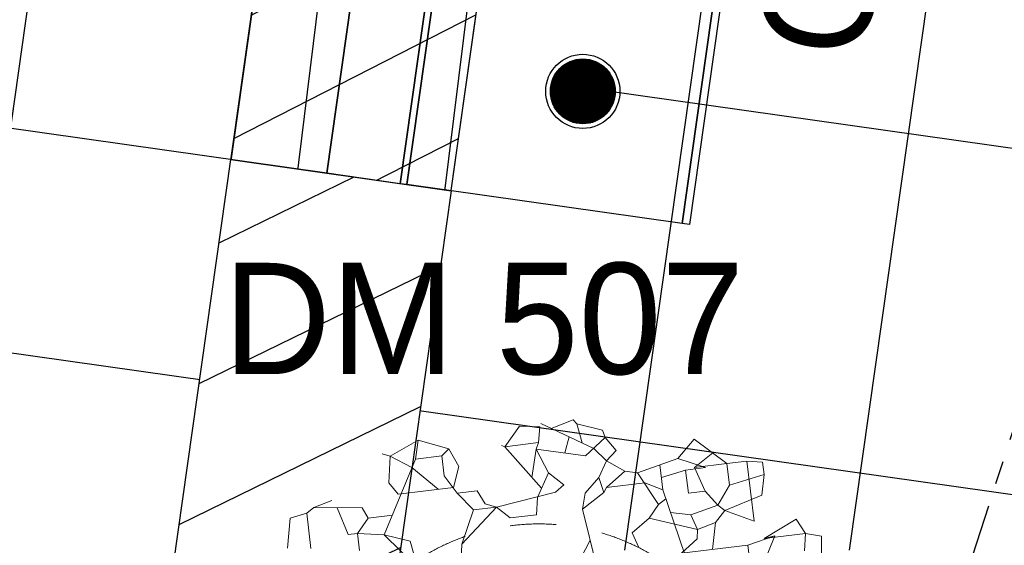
# Model space of a CAD drawing. Header units: millimetres. Extents: x -4106 to 114694, y -37499 to 54647.
# Tile 71 of 108: x 49273 to 51929, y 30191 to 31608. Entities that reach past the tile are written whole.
import ezdxf

# ---------------------------------------------------------------- set-up
doc = ezdxf.new("R2010")
doc.units = ezdxf.units.MM
doc.header["$LTSCALE"] = 50
doc.set_wipeout_variables(frame=1)
for name, pattern in [('$0$B0201', [20, 12.5, -2.5, 2.5, -2.5]), ('B0301', [25, 12.5, -6.25, 0, -6.25]), ('XREF_STRAMIEN$0$B0201', [50, 31.25, -6.25, 6.25, -6.25])]:
    doc.linetypes.add(name, pattern=pattern)
for name, color, linetype in [('FOK_ BRANDSLANGHASPELS', 2, 'Continuous'), ('FOK_02B_SOLIDS', 253, 'Continuous'), ('FOK_05---_TEKST_25', 2, 'Continuous'), ('FOK_07_STRAMIEN', 13, 'B0301'), ('FOK_72_VAST MEUBILAIR', 1, 'Continuous'), ('XREF_05_PLAFOND$0$AA45----_PLAFONDAFW', 1, 'Continuous'), ('XREF_05_PLAFOND$0$AI45----_PLAFONDAFW', 2, 'Continuous'), ('XREF_05_Sprinkler installatie$0$WL524---', 4, 'Continuous'), ('XREF_05_Sprinkler installatie$0$WL6516--', 4, 'Continuous'), ('XREF_05_Vloergoot installaties$0$EL6131--_VG', 3, 'Continuous'), ('XREF_STRAMIEN$0$AL$7A---_STRAMIEN', 1, 'XREF_STRAMIEN$0$B0201')]:
    doc.layers.add(name, color=color, linetype=linetype)
doc.layers.add('FOK_92_BEPLANTING', color=62, linetype='$0$B0201', lineweight=5)
doc.styles.add('XREF_05_Sprinkler installatie$0$Standard', font='txt')

# ---------------------------------------------------------------- blocks, each defined once
blk = doc.blocks.new('XREF_STRAMIEN')
at = {"layer": 'XREF_STRAMIEN$0$AL$7A---_STRAMIEN', "ltscale": 0.2}
blk.add_lwpolyline([(56207.6, 43612.9), (36194.5, -18054.4)], dxfattribs=at)
blk = doc.blocks.new('XREF_05_PLAFOND')
at = {"layer": 'XREF_05_PLAFOND$0$AA45----_PLAFONDAFW'}
h = blk.add_hatch(dxfattribs=at)
h.set_pattern_fill('ANSI31', color=256, scale=2200, angle=342.02, style=0)
h.set_pattern_definition([(27.02, (0, 0), (-124.9329, 244.9832), [])])
h.paths.add_polyline_path([(49945.2, 27677.3), (49958.9, 27777.3), (50298.7, 30177.3), (50313.4, 30277.3), (51137.2, 36094.7), (50531.2, 36094.7), (48367.1, 20812.2), (48968.2, 20778)])
at = {"layer": 'XREF_05_PLAFOND$0$AI45----_PLAFONDAFW'}
h = blk.add_hatch(dxfattribs=at)
h.set_pattern_fill('_USER,_O', color=256, scale=600, angle=90, pattern_type=0)
h.set_pattern_definition([(81.94, (95233.5, 35104.6), (-594.073, 84.126), [])])
edge = h.paths.add_edge_path(flags=16)
edge.add_arc((41622.2, 26897.4), 5449.9, 0, 360)
h.paths.add_polyline_path([(49933.5, 30177.3), (51533.5, 30177.3), (51533.5, 27777.3), (49933.5, 27777.3)], flags=16)
edge = h.paths.add_edge_path(flags=16)
edge.add_arc((86127.3, 26613.5), 3800, 0, 360)
edge = h.paths.add_edge_path(flags=16)
edge.add_arc((74998.8, -10766.8), 5449.8, 0, 360)
edge = h.paths.add_edge_path()
edge.add_line((31231.4, 21828.4), (22996.8, 22270))
edge.add_line((22996.8, 22270), (24807, 36094.7))
edge.add_line((24807, 36094.7), (95373.9, 36094.7))
edge.add_line((95373.9, 36094.7), (86392.8, -27327.7))
edge.add_line((86392.8, -27327.7), (68973.9, -21674.7))
edge.add_line((68973.9, -21674.7), (69214.5, 10715.9))
edge.add_arc((59884.7, 10785.2), 9330, 359.57452, 446.61078)
edge.add_line((60436.3, 20098.9), (31231.4, 21828.4))
h = blk.add_hatch(dxfattribs=at)
h.set_pattern_fill('_USER,_O', color=256, scale=1800, pattern_type=0)
h.set_pattern_definition([(351.94, (95233.5, 35104.6), (252.378, 1782.22), [])])
edge = h.paths.add_edge_path(flags=16)
edge.add_arc((74998.8, -10766.8), 5449.8, 0, 360)
edge = h.paths.add_edge_path(flags=16)
edge.add_arc((41622.2, 26897.4), 5449.9, 0, 360)
h.paths.add_polyline_path([(49933.5, 30177.3), (51533.5, 30177.3), (51533.5, 27777.3), (49933.5, 27777.3)], flags=16)
edge = h.paths.add_edge_path(flags=16)
edge.add_arc((86127.3, 26613.5), 3800, 0, 360)
edge = h.paths.add_edge_path()
edge.add_line((31231.4, 21828.4), (22996.8, 22270))
edge.add_line((22996.8, 22270), (24807, 36094.7))
edge.add_line((24807, 36094.7), (95373.9, 36094.7))
edge.add_line((95373.9, 36094.7), (86392.8, -27327.7))
edge.add_line((86392.8, -27327.7), (68973.9, -21674.7))
edge.add_line((68973.9, -21674.7), (69214.5, 10715.9))
edge.add_arc((59884.7, 10785.2), 9330, 359.57452, 446.61078)
edge.add_line((60436.3, 20098.9), (31231.4, 21828.4))
at = {"layer": 'XREF_05_PLAFOND$0$AA45----_PLAFONDAFW'}
blk.add_lwpolyline([(49945.2, 27677.3), (49958.9, 27777.3), (50298.7, 30177.3), (50313.4, 30277.3), (51137.2, 36094.7), (50531.2, 36094.7), (48367.1, 20812.2), (48968.2, 20778)], close=True, dxfattribs=at)
blk = doc.blocks.new('XREF_05_Sprinkler installatie$0$SP-KOP02')
at = {"color": 0, "linetype": 'Continuous'}
for p, q in [((-0.875, -0.023), (0.023, 0.875)), ((-0.847, -0.219), (0.219, 0.847)), ((-0.843, 0.233), (-0.233, 0.843)), ((-0.786, -0.383), (0.383, 0.786)), ((-0.702, -0.523), (0.523, 0.702)), ((-0.595, -0.641), (0.641, 0.595)), ((-0.469, -0.739), (0.739, 0.469)), ((-0.32, -0.815), (0.815, 0.32)), ((-0.144, -0.863), (0.863, 0.144)), ((0.072, -0.872), (0.872, -0.072)), ((0.381, -0.788), (0.788, -0.381))]:
    blk.add_line(p, q, dxfattribs=at)
at = {"color": 0, "linetype": 'Continuous', "const_width": 0.875}
blk.add_lwpolyline([(-0.438, 0, 1), (0.438, 0, 1)], format="xyb", close=True, dxfattribs=at)
at = {"color": 0, "linetype": 'Continuous'}
for radius in [1, 0.875]:
    blk.add_circle((0, 0), radius, dxfattribs=at)
at = {"color": 0, "linetype": 'Continuous', "style": 'XREF_05_Sprinkler installatie$0$Standard', "flags": 1}
for tag, p in [('SP_MATCODE', (2, 2)), ('SP_TEMP', (2, -3)), ('SP_DOORL', (2, -5)), ('SP_KFACT', (2, -7)), ('SP_SPRHK', (2, -9)), ('SP_KLEP', (2, -11))]:
    blk.add_attdef(tag, p, '', height=1, dxfattribs=at)
blk = doc.blocks.new('XREF_05_Sprinkler installatie')
at = {"layer": 'XREF_05_Sprinkler installatie$0$WL524---'}
blk.add_line((50750.6, 31431.1), (56725.9, 30584.9), dxfattribs=at)
at = {"layer": 'XREF_05_Sprinkler installatie$0$WL6516--', "xscale": 99.9999999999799, "yscale": 100, "zscale": 100, "rotation": 7.589429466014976}
blk.add_blockref('XREF_05_Sprinkler installatie$0$SP-KOP02', (50791.8, 31414.5), dxfattribs=at)
blk = doc.blocks.new('XREF_05_Vloergoot installaties')
at = {"layer": 'XREF_05_Vloergoot installaties$0$EL6131--_VG'}
for p, q in [((50354.4, 33885.1), (49898.8, 30201.9)), ((50751.4, 33836), (50295.8, 30152.8))]:
    blk.add_line(p, q, dxfattribs=at)
blk = doc.blocks.new('A$C4D8164B4')
at = {"layer": 'FOK_ BRANDSLANGHASPELS', "color": 2}
blk.add_circle((20000, 20000), 20000, dxfattribs=at)
blk = doc.blocks.new('BA016')
at = {"color": 0}
for p, q in [((-601.13335, 1693.33335), (-762, 1625.6)), ((-601.13335, 1693.33335), (-626.53335, 1591.73335)), ((-601.13335, 1693.33335), (-440.26665, 1625.6)), ((-42.33335, 1701.8), (-135.46665, 1600.2)), ((67.73335, 1684.86665), (-42.33335, 1701.8)), ((67.73335, 1684.86665), (50.8, 1600.2)), ((76.2, 1701.8), (347.13335, 1532.46665)), ((129.37385, 1668.56635), (254, 1701.8)), ((254, 1701.8), (270.93335, 1676.4)), ((270.93335, 1676.4), (287.32625, 1569.8461)), ((270.93335, 1676.4), (406.4, 1625.6)), ((-804.33335, 1642.53335), (-762, 1625.6)), ((-762, 1625.6), (-787.4, 1481.66665)), ((-762, 1625.6), (-651.93335, 1549.4)), ((-440.26665, 1625.6), (-482.6, 1591.73335)), ((-440.26665, 1625.6), (-397.93335, 1524)), ((406.4, 1625.6), (414.86665, 1583.26665)), ((-626.53335, 1591.73335), (-846.66665, 1202.26665)), ((-626.53335, 1591.73335), (-482.6, 1591.73335)), ((-482.6, 1591.73335), (-482.6, 1481.66665)), ((-152.4, 1608.66665), (-135.46665, 1600.2)), ((-135.46665, 1600.2), (36.58325, 1350.72765)), ((-135.46665, 1600.2), (50.8, 1600.2)), ((33.86665, 1566.33335), (-8.0475, 1415.44225)), ((50.8, 1600.2), (33.86665, 1566.33335)), ((33.86665, 1566.33335), (296.33335, 1498.6)), ((33.86665, 1566.33335), (84.66665, 1430.86665)), ((221.14935, 1611.20665), (187.35595, 1526.7232)), ((296.33335, 1498.6), (414.86665, 1583.26665)), ((414.86665, 1583.26665), (465.66665, 1507.06665)), ((-651.93335, 1549.4), (-524.93335, 1413.93335)), ((-397.93335, 1524), (-440.26665, 1413.93335)), ((347.13335, 1532.46665), (406.4, 1456.26665)), ((465.66665, 1507.06665), (406.4, 1456.26665)), ((897.46665, 1515.53335), (795.86665, 1422.4)), ((1058.33335, 1363.13335), (897.46665, 1515.53335)), ((-787.4, 1481.66665), (-745.06665, 1413.93335)), ((-482.6, 1481.66665), (-423.33335, 1380.06665)), ((406.4, 1456.26665), (355.6, 1371.6)), ((406.4, 1456.26665), (499.53335, 1388.53335)), ((-1109.13335, 1422.4), (-1210.73335, 1397)), ((-745.06665, 1413.93335), (-440.26665, 1413.93335)), ((84.66665, 1430.86665), (8.46665, 1303.86665)), ((84.66665, 1430.86665), (160.86665, 1354.66665)), ((795.86665, 1422.4), (567.26665, 1371.6)), ((694.26665, 1399.8222), (694.26665, 1261.53335)), ((795.86665, 1422.4), (939.8, 1354.66665)), ((988.31885, 1429.46285), (880.53335, 1363.13335)), ((-1380.06665, 1193.8), (-1346.2, 1354.66665)), ((-1346.2, 1354.66665), (-1253.06665, 1371.6)), ((-1210.73335, 1397), (-1253.06665, 1371.6)), ((-1253.06665, 1371.6), (-1253.06665, 1176.86665)), ((-1210.73335, 1397), (-948.26665, 1363.13335)), ((-1083.8907, 1380.6332), (-1041.4, 1227.66665)), ((-948.26665, 1363.13335), (-922.86665, 1303.86665)), ((-423.33335, 1380.06665), (-347.13335, 1278.46665)), ((-423.33335, 1380.06665), (-313.26665, 1380.06665)), ((-313.26665, 1380.06665), (-279.4, 1303.86665)), ((160.86665, 1354.66665), (110.06665, 1320.8)), ((355.6, 1371.6), (270.93335, 1295.4)), ((355.6, 1371.6), (372.53335, 1286.93335)), ((499.53335, 1388.53335), (389.46665, 1312.33335)), ((499.53335, 1388.53335), (567.26665, 1371.6)), ((567.26665, 1371.6), (660.4, 1185.33335)), ((829.73335, 1354.66665), (694.26665, 1329.26665)), ((939.8, 1354.66665), (829.73335, 1354.66665)), ((829.73335, 1354.66665), (829.73335, 1227.66665)), ((922.86665, 1363.13335), (880.53335, 1363.13335)), ((880.53335, 1363.13335), (1058.33335, 1363.13335)), ((880.53335, 1363.13335), (922.86665, 1227.66665)), ((1058.33335, 1363.13335), (1168.4, 1363.13335)), ((1058.33335, 1363.13335), (1058.33335, 1244.6)), ((1168.4, 1363.13335), (1168.4, 1032.93335)), ((1168.4, 1363.13335), (1253.06665, 1346.2)), ((1253.06665, 1346.2), (1253.06665, 1278.46665)), ((-922.86665, 1303.86665), (-990.6, 1227.66665)), ((-922.86665, 1303.86665), (-789.2406, 1303.86665)), ((-279.4, 1303.86665), (-220.13335, 1278.46665)), ((110.06665, 1320.8), (-220.13335, 1278.46665)), ((8.46665, 1303.86665), (-8.46665, 1210.73335)), ((270.93335, 1295.4), (245.53335, 1210.73335)), ((372.53335, 1286.93335), (389.46665, 1312.33335)), ((389.46665, 1312.33335), (601.13335, 1312.33335)), ((694.26665, 1261.53335), (601.13335, 1312.33335)), ((-220.13335, 1278.46665), (-431.8, 1100.66665)), ((-347.13335, 1278.46665), (-431.8, 1100.66665)), ((-347.13335, 1278.46665), (-220.13335, 1278.46665)), ((-152.4, 1210.73335), (-220.13335, 1278.46665)), ((372.53335, 1286.93335), (245.53335, 1210.73335)), ((694.26665, 1261.53335), (770.46665, 897.46665)), ((1058.33335, 1244.6), (982.13335, 1143)), ((1058.33335, 1244.6), (1253.06665, 1278.46665)), ((1253.06665, 1278.46665), (1227.66665, 1168.4)), ((-1041.4, 1227.66665), (-990.6, 1227.66665)), ((-990.6, 1227.66665), (-846.66665, 1202.26665)), ((-990.6, 1227.66665), (-990.6, 1134.53335)), ((-846.66665, 1202.26665), (-643.46665, 948.26665)), ((-846.66665, 1202.26665), (-711.2, 1151.46665)), ((-8.46665, 1210.73335), (-152.4, 1210.73335)), ((245.53335, 1210.73335), (287.86665, 855.13335)), ((660.4, 1185.33335), (601.13335, 1117.6)), ((660.4, 1185.33335), (704.6576, 1211.8879)), ((829.73335, 1227.66665), (922.86665, 1227.66665)), ((922.86665, 1227.66665), (982.13335, 1143)), ((-711.2, 1151.46665), (-685.8, 999.06665)), ((720.908, 1134.24685), (829.73335, 1109.13335)), ((982.13335, 1143), (829.73335, 1109.13335)), ((982.13335, 1143), (1016, 1109.13335)), ((1227.66665, 1168.4), (1016, 1109.13335)), ((-431.8, 1100.66665), (-457.2, 948.26665)), ((601.13335, 1117.6), (499.53335, 1049.86665)), ((601.13335, 1117.6), (855.13335, 1024.46665)), ((829.73335, 1109.13335), (855.13335, 1024.46665)), ((1016, 1109.13335), (956.73335, 1049.86665)), ((1168.4, 1032.93335), (1016, 1109.13335)), ((266.0768, 1038.16805), (93.13335, 787.4)), ((499.53335, 1049.86665), (524.93335, 965.2)), ((855.13335, 1024.46665), (846.66665, 973.66665)), ((855.13335, 1024.46665), (956.73335, 1049.86665)), ((956.73335, 1049.86665), (922.86665, 905.93335)), ((846.66665, 973.66665), (753.53335, 905.93335)), ((1210.73335, 931.33335), (1397, 1016)), ((1397, 1016), (1439.33335, 931.33335)), ((1270, 939.8), (1117.6, 905.93335)), ((1270, 939.8), (1168.4, 753.53335)), ((1270, 939.8), (1210.73335, 931.33335)), ((1210.73335, 931.33335), (1439.33335, 931.33335)), ((1439.33335, 931.33335), (1422.4, 838.2)), ((1439.33335, 931.33335), (1524, 905.93335)), ((753.53335, 905.93335), (1117.6, 905.93335)), ((1117.6, 905.93335), (1117.6, 784.5778)), ((1524, 905.93335), (1507.06665, 770.46665))]:
    blk.add_line(p, q, dxfattribs=at)
blk = doc.blocks.new('A$C745C0ED7')
blk.add_blockref('BA016', (2048.9, 1778))
blk = doc.blocks.new('plant')
at = {"layer": 'FOK_92_BEPLANTING'}
blk.add_circle((0, 0), 600, dxfattribs=at)
at = {"layer": 'FOK_92_BEPLANTING', "color": 252, "xscale": 0.4938357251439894, "yscale": 0.4938357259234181, "zscale": 0.4938357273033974, "rotation": 6.939525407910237}
blk.add_blockref('A$C745C0ED7', (-828.5, -962.2), dxfattribs=at)
blk = doc.blocks.new('6e ontmoetingsgebied 01')
at = {"layer": 'FOK_72_VAST MEUBILAIR', "color": 253}
blk.add_lwpolyline([(-5530.1, 3305.9), (-2361.7, 2857.2), (-2866.4, -707.2), (-6034.8, -258.6)], close=True, dxfattribs=at)
at = {"layer": 'FOK_72_VAST MEUBILAIR'}
for points in [[(-2361.7, 2857.2), (-2163.7, 2829.1), (-2668.4, -735.3), (-2866.4, -707.2)], [(-2163.7, 2829.1), (-2145.8, 2826.6), (-2650.6, -737.8), (-2668.4, -735.3)], [(-2145.8, 2826.6), (-1403.2, 2721.5), (-1908, -843), (-2650.6, -737.8)], [(-1403.2, 2721.5), (-1383.4, 2718.7), (-1888.2, -845.8), (-1908, -843)]]:
    blk.add_lwpolyline(points, close=True, dxfattribs=at)
at = {"layer": 'FOK_05---_TEKST_25', "insert": (-1709.8, -365.5), "char_height": 300, "width": 57960.996, "attachment_point": 1, "rotation": 81.94}
blk.add_mtext('{\\fCentury Gothic|b0|i0|c0|p34;GARDEROBE}', dxfattribs=at)

msp = doc.modelspace()

# ---------------------------------------------------------------- block references
for name in ['XREF_05_Sprinkler installatie', 'XREF_05_PLAFOND', 'XREF_05_Vloergoot installaties']:
    msp.add_blockref(name, (0, 0))
at = {"layer": 'FOK_ BRANDSLANGHASPELS'}
msp.add_blockref('A$C4D8164B4', (17457.6, 14646.8), dxfattribs=at)
at = {"layer": 'FOK_07_STRAMIEN'}
msp.add_blockref('XREF_STRAMIEN', (0, 0), dxfattribs=at)

# ---------------------------------------------------------------- next in the draw order: wipeouts: each hides what was drawn before it
msp.add_wipeout([(49842.3, 31230.9), (50436.3, 31146.7), (49931.6, 27582.3), (49337.5, 27666.4)]).dxf.layer = 'Defpoints'

# ---------------------------------------------------------------- next in the draw order: hatches: boundary and pattern name
at = {"layer": 'Defpoints'}
h = msp.add_hatch(dxfattribs=at)
h.set_pattern_fill('ANSI31', color=256, scale=100, angle=341, style=0)
h.paths.add_polyline_path([(50314.9, 30289.2), (49931.6, 27582.3), (49337.5, 27666.4), (49842.3, 31230.9), (50436.3, 31146.7)])

# ---------------------------------------------------------------- next in the draw order: linework, layer by layer
msp.add_lwpolyline([(50314.9, 30289.2), (49931.6, 27582.3), (49337.5, 27666.4), (49842.3, 31230.9), (50436.3, 31146.7)], close=True, dxfattribs=at)

# ---------------------------------------------------------------- next in the draw order: wipeouts: each hides what was drawn before it
msp.add_wipeout([(49842.3, 31230.9), (50436.3, 31146.7), (49931.6, 27582.3), (49337.5, 27666.4)]).dxf.layer = 'Defpoints'

# ---------------------------------------------------------------- next in the draw order: hatches: boundary and pattern name
h = msp.add_hatch(dxfattribs=at)
h.set_pattern_fill('ANSI31', color=256, scale=100, angle=341, style=0)
h.paths.add_polyline_path([(50314.9, 30289.2), (49931.6, 27582.3), (49337.5, 27666.4), (49842.3, 31230.9), (50436.3, 31146.7)])

# ---------------------------------------------------------------- next in the draw order: linework, layer by layer
msp.add_lwpolyline([(50314.9, 30289.2), (49931.6, 27582.3), (49337.5, 27666.4), (49842.3, 31230.9), (50436.3, 31146.7)], close=True, dxfattribs=at)

# ---------------------------------------------------------------- next in the draw order: block references
at = {"layer": 'FOK_ BRANDSLANGHASPELS'}
msp.add_blockref('A$C4D8164B4', (40125.7, 11556.7), dxfattribs=at)
at = {"layer": 'FOK_02B_SOLIDS'}
for name, p in [('6e ontmoetingsgebied 01', (52967.9, 31900.9)), ('plant', (50673.2, 29648.3))]:
    msp.add_blockref(name, p, dxfattribs=at)

# ---------------------------------------------------------------- next in the draw order: texts
at = {"layer": 'FOK_72_VAST MEUBILAIR', "color": 2, "insert": (49822.3, 30952.2), "char_height": 300, "width": 57960.996, "attachment_point": 1}
msp.add_mtext('{\\fCentury Gothic|b0|i0|c0|p34;DM 507}', dxfattribs=at)

doc.saveas('drawing.dxf')
